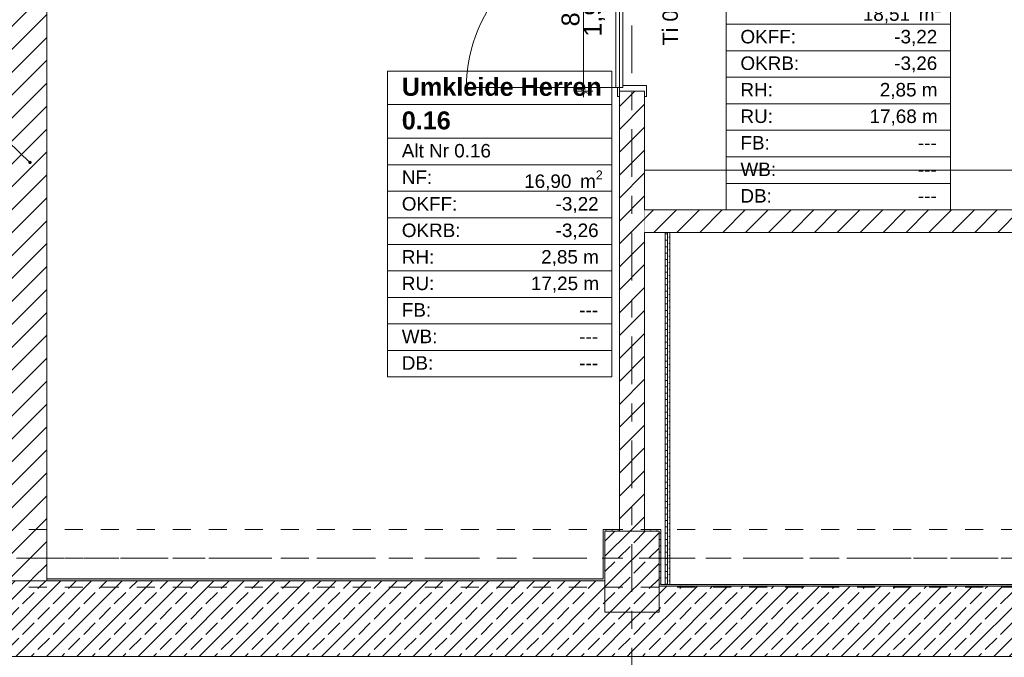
# Model space of a CAD drawing. Header units: metres. Extents: x -3.6 to 84.5, y -11 to 16.8.
# Tile 18 of 78: x 15.1 to 20.6, y 0 to 3.5. Entities that reach past the tile are written whole.
import ezdxf

# ---------------------------------------------------------------- set-up
doc = ezdxf.new("R2010")
doc.units = ezdxf.units.M
doc.header["$MEASUREMENT"] = 0
for name, pattern in [('Achse', [0.2, 0.1, -0.05, 0, -0.05]), ('Strichlinie doppelt', [0.546806, 0.264583, -0.105833, 0.070556, -0.105833]), ('Strichlinie eng', [0.115, 0.075, -0.04]), ('Untersicht', [0.1, 0.075, -0.025]), ('Wipeout_Contour', [1, 0, -1])]:
    doc.linetypes.add(name, pattern=pattern)
for name, color, linetype in [('152 - Bemaßung_ Beschriftung.Ausbau', 7, 'Continuous'), ('401 - Zone.Raum_ Raumbegrenzung_ Whg.', 7, 'Continuous'), ('451 - Universal.Achsen Raster', 7, 'Continuous'), ('603 - Struktur.Bodenplatte_ Decke Roh', 7, 'Continuous'), ('604 - Struktur.Wand Aussen', 7, 'Continuous'), ('605 - Struktur.Wand Innen', 7, 'Continuous'), ('607 - Struktur.Stütze', 7, 'Continuous'), ('608 - Struktur.Träger', 7, 'Continuous'), ('650 - Abdeckung.Fußboden Aufbau', 7, 'Continuous'), ('Abbruch_605 - Struktur.Wand Innen', 7, 'Continuous'), ('Abbruch_606 - Struktur.Wand Innen Ausbau', 7, 'Continuous'), ('Neubau_650 - Abdeckung.Fußboden Aufbau', 7, 'Continuous')]:
    doc.layers.add(name, color=color, linetype=linetype)
doc.styles.add('ERSTELLTER_STIL_1', font='arial.ttf')
doc.styles.add('ERSTELLTER_STIL_2', font='txt')
doc.linetypes.add('Abbruch 1', pattern='A,0,[1,2022.0244.A_L5A-PL02.01_iB_Grundriss Kellergeschoss1.Shx,S=0.001984,R=0,X=0,Y=0],-0.25,0', length=0.25)
doc.dimstyles.new('ERSTELLTER_STIL__1', dxfattribs={"dimtxt": 0.1, "dimasz": 0.0532, "dimexe": 0.18, "dimexo": 0.0625, "dimgap": 0, "dimtad": 1, "dimtih": 1, "dimtoh": 1, "dimzin": 0, "dimdsep": 46, "dimtxsty": 'ERSTELLTER_STIL_2', "dimblk": 'ARROWHEAD_2', "dimblk1": 'ARROWHEAD_2', "dimblk2": 'ARROWHEAD_2', "dimcen": 0.09, "dimse1": 1, "dimse2": 1, "dimclrd": 7, "dimclre": 7, "dimclrt": 7, "dimazin": 0, "dimtfac": 1, "dimtdec": 4, "dimtmove": 0, "dimatfit": 3, "dimfxl": 1, "dimtolj": 1, "dimtzin": 0, "dimarcsym": 0})
doc.dimstyles.new('ERSTELLTER_STIL__2', dxfattribs={"dimtxt": 0.1, "dimasz": 0.0532, "dimexe": 0.18, "dimexo": 0.0625, "dimgap": 0, "dimtad": 1, "dimtih": 1, "dimtoh": 1, "dimzin": 0, "dimdsep": 46, "dimtxsty": 'ERSTELLTER_STIL_2', "dimblk": 'ARROWHEAD_2', "dimblk1": 'ARROWHEAD_2', "dimblk2": 'ARROWHEAD_2', "dimcen": 0.09, "dimse1": 1, "dimse2": 1, "dimclrd": 7, "dimclre": 7, "dimclrt": 7, "dimazin": 0, "dimtfac": 1, "dimtdec": 4, "dimtmove": 2, "dimatfit": 3, "dimfxl": 1, "dimtolj": 1, "dimtzin": 0, "dimarcsym": 0})
doc.dimstyles.new('ERSTELLTER_STIL__3', dxfattribs={"dimtxt": 0.1, "dimasz": 0.0532, "dimexe": 0.18, "dimexo": 0.0625, "dimgap": 0, "dimtad": 1, "dimzin": 0, "dimdsep": 46, "dimtxsty": 'ERSTELLTER_STIL_2', "dimblk": 'ARROWHEAD_2', "dimblk1": 'ARROWHEAD_2', "dimblk2": 'ARROWHEAD_2', "dimcen": 0.09, "dimse1": 1, "dimse2": 1, "dimclrd": 7, "dimclre": 7, "dimclrt": 7, "dimazin": 0, "dimtfac": 1, "dimtdec": 4, "dimtmove": 0, "dimatfit": 3, "dimfxl": 1, "dimtolj": 1, "dimtzin": 0, "dimarcsym": 0})
doc.dimstyles.new('ERSTELLTER_STIL__6', dxfattribs={"dimtxt": 0.18, "dimasz": 0.03648, "dimexe": 0.18, "dimexo": 0.0625, "dimgap": 0, "dimtad": 0, "dimtih": 1, "dimtoh": 1, "dimdec": 4, "dimzin": 0, "dimdsep": 46, "dimcen": 0.09, "dimadec": 0, "dimazin": 0, "dimtfac": 1, "dimtdec": 4, "dimtmove": 0, "dimatfit": 3, "dimldrblk": 'ARROWHEAD_11', "dimfxl": 1, "dimtolj": 1, "dimtzin": 0, "dimarcsym": 0})
pattern_1 = [(45, (0, 0), (-0.0636396, 0.0636396), [])]
pattern_2 = [(45, (0, 0), (-0.01767767, 0.01767767), [0, -0.025])]
pattern_3 = [(45, (0, 0), (-0.0848528, 0.0848528), []), (45, (-0.04243, 0.04243), (-0.0848528, 0.0848528), [0.09, -0.03])]

# ---------------------------------------------------------------- blocks, each defined once
blk = doc.blocks.new('ARROWHEAD_11')
at = {"color": 0, "linetype": 'Continuous', "lineweight": 0}
blk.add_line((0, 0), (-1, 0), dxfattribs=at)
at = {"color": 0, "linetype": 'Continuous', "lineweight": 0, "const_width": 0.25, "flags": 128}
blk.add_lwpolyline([(-0.125, 0, 1), (0.125, 0, 1)], format="xyb", close=True, dxfattribs=at)
blk = doc.blocks.new('*D51')
at = {"layer": '152 - Bemaßung_ Beschriftung.Ausbau', "color": 7, "linetype": 'Continuous', "lineweight": 5}
for p, q in [((-0.1048, -4.025), (-0.1452, -4.095)), ((-0.125, -4.1125), (-0.125, -4.0075)), ((0.0052, -4.025), (-0.0352, -4.095)), ((-0.015, -4.1125), (-0.015, -4.0075)), ((-0.1592, -4.06), (-0.125, -4.06)), ((-0.125, -4.06), (-0.015, -4.06)), ((-0.015, -4.06), (52.7, -4.06))]:
    blk.add_line(p, q, dxfattribs=at)
at = {"layer": '152 - Bemaßung_ Beschriftung.Ausbau', "color": 7, "lineweight": 5, "insert": (-0.1416, -4.0505), "char_height": 0.1, "attachment_point": 7, "style": 'ERSTELLTER_STIL_2'}
blk.add_mtext('\\A1;{\\pql;\\fArial|b0|i0|c0|p38;11}', dxfattribs=at)
blk = doc.blocks.new('ARROWHEAD_2')
at = {"color": 0, "linetype": 'Continuous', "lineweight": 0}
for p, q in [((0, 0), (-1, 0)), ((-0.38, -0.66), (0.38, 0.66))]:
    blk.add_line(p, q, dxfattribs=at)
blk = doc.blocks.new('*D52')
at = {"layer": '152 - Bemaßung_ Beschriftung.Ausbau', "color": 7, "linetype": 'Continuous', "lineweight": 5}
for p, q in [((0.0052, -4.025), (-0.0352, -4.095)), ((52.7202, -4.025), (52.6798, -4.095)), ((52.7, -4.1125), (52.7, -4.0075)), ((-0.015, -4.06), (52.7, -4.06))]:
    blk.add_line(p, q, dxfattribs=at)
at = {"layer": '152 - Bemaßung_ Beschriftung.Ausbau', "color": 7, "lineweight": 5, "insert": (26.1465, -4.0594), "char_height": 0.1, "attachment_point": 7, "style": 'ERSTELLTER_STIL_2'}
blk.add_mtext('\\A1;{\\pql;\\fArial|b0|i0|c0|p38;52,71\\fArial|b0|i0|c0|p38;\\A1{\\H.66x;\\S5^  ;}}', dxfattribs=at)
blk = doc.blocks.new('*D67')
at = {"layer": '152 - Bemaßung_ Beschriftung.Ausbau', "color": 7, "linetype": 'Continuous', "lineweight": 5}
for p, q in [((15.1002, -5.025), (15.0598, -5.095)), ((15.08, -5.1125), (15.08, -5.0075)), ((18.4002, -5.025), (18.3598, -5.095)), ((18.38, -5.1125), (18.38, -5.0075)), ((14.78, -5.06), (15.08, -5.06)), ((15.08, -5.06), (18.38, -5.06))]:
    blk.add_line(p, q, dxfattribs=at)
at = {"layer": '152 - Bemaßung_ Beschriftung.Ausbau', "color": 7, "lineweight": 5, "insert": (16.597, -5.04), "char_height": 0.1, "attachment_point": 7, "style": 'ERSTELLTER_STIL_2'}
blk.add_mtext('\\A1;{\\pql;\\fArial|b0|i0|c0|p38;3,30}', dxfattribs=at)
blk = doc.blocks.new('*D68')
at = {"layer": '152 - Bemaßung_ Beschriftung.Ausbau', "color": 7, "linetype": 'Continuous', "lineweight": 5}
for p, q in [((18.4002, -5.025), (18.3598, -5.095)), ((18.38, -5.1125), (18.38, -5.0075)), ((18.7002, -5.025), (18.6598, -5.095)), ((18.68, -5.1125), (18.68, -5.0075)), ((18.38, -5.06), (18.68, -5.06))]:
    blk.add_line(p, q, dxfattribs=at)
at = {"layer": '152 - Bemaßung_ Beschriftung.Ausbau', "color": 7, "lineweight": 5, "insert": (18.4541, -5.04), "char_height": 0.1, "attachment_point": 7, "style": 'ERSTELLTER_STIL_2'}
blk.add_mtext('\\A1;{\\pql;\\fArial|b0|i0|c0|p38;30}', dxfattribs=at)
blk = doc.blocks.new('*D69')
at = {"layer": '152 - Bemaßung_ Beschriftung.Ausbau', "color": 7, "linetype": 'Continuous', "lineweight": 5}
for p, q in [((18.7002, -5.025), (18.6598, -5.095)), ((18.68, -5.1125), (18.68, -5.0075)), ((22.0002, -5.025), (21.9598, -5.095)), ((21.98, -5.1125), (21.98, -5.0075)), ((18.68, -5.06), (21.98, -5.06))]:
    blk.add_line(p, q, dxfattribs=at)
at = {"layer": '152 - Bemaßung_ Beschriftung.Ausbau', "color": 7, "lineweight": 5, "insert": (20.197, -5.04), "char_height": 0.1, "attachment_point": 7, "style": 'ERSTELLTER_STIL_2'}
blk.add_mtext('\\A1;{\\pql;\\fArial|b0|i0|c0|p38;3,30}', dxfattribs=at)
blk = doc.blocks.new('*D235')
at = {"layer": '152 - Bemaßung_ Beschriftung.Ausbau', "color": 7, "linetype": 'Continuous', "lineweight": 5}
for p, q in [((18.3125, 4.015), (18.2075, 4.015)), ((18.225, 4.0352), (18.295, 3.9948)), ((18.26, 3.145), (18.26, 4.015)), ((18.3125, 3.145), (18.2075, 3.145)), ((18.225, 3.1652), (18.295, 3.1248)), ((18.26, 3.1108), (18.26, 3.145))]:
    blk.add_line(p, q, dxfattribs=at)
at = {"layer": '152 - Bemaßung_ Beschriftung.Ausbau', "color": 7, "lineweight": 5, "char_height": 0.1, "attachment_point": 7, "rotation": 90, "style": 'ERSTELLTER_STIL_2'}
for s, insert in [('\\A1;{\\pql;\\fArial|b0|i0|c0|p38;1,99}', (18.38, 3.447)), ('\\A1;{\\pql;\\fArial|b0|i0|c0|p38;87}', (18.24, 3.5041))]:
    blk.add_mtext(s, dxfattribs=dict(at, insert=insert))
blk = doc.blocks.new('*D286')
at = {"layer": '152 - Bemaßung_ Beschriftung.Ausbau', "color": 7, "linetype": 'Continuous', "lineweight": 5}
for p, q in [((15.1002, -4.525), (15.0598, -4.595)), ((15.08, -4.6125), (15.08, -4.5075)), ((15.3002, -4.525), (15.2598, -4.595)), ((15.28, -4.6125), (15.28, -4.5075)), ((15.08, -4.56), (15.28, -4.56))]:
    blk.add_line(p, q, dxfattribs=at)
at = {"layer": '152 - Bemaßung_ Beschriftung.Ausbau', "color": 7, "lineweight": 5, "insert": (15.1041, -4.54), "char_height": 0.1, "attachment_point": 7, "style": 'ERSTELLTER_STIL_2'}
blk.add_mtext('\\A1;{\\pql;\\fArial|b0|i0|c0|p38;20}', dxfattribs=at)
blk = doc.blocks.new('*D287')
at = {"layer": '152 - Bemaßung_ Beschriftung.Ausbau', "color": 7, "linetype": 'Continuous', "lineweight": 5}
for p, q in [((15.3002, -4.525), (15.2598, -4.595)), ((15.28, -4.6125), (15.28, -4.5075)), ((18.4802, -4.525), (18.4398, -4.595)), ((18.46, -4.6125), (18.46, -4.5075)), ((15.28, -4.56), (18.46, -4.56))]:
    blk.add_line(p, q, dxfattribs=at)
at = {"layer": '152 - Bemaßung_ Beschriftung.Ausbau', "color": 7, "lineweight": 5, "char_height": 0.1, "attachment_point": 7, "style": 'ERSTELLTER_STIL_2'}
for s, insert in [('\\A1;{\\pql;\\fArial|b0|i0|c0|p38;3,18}', (16.6611, -4.54)), ('\\A1;{\\pql;\\fArial|b0|i0|c0|p38;14}', (18.288, -4.54))]:
    blk.add_mtext(s, dxfattribs=dict(at, insert=insert))
blk = doc.blocks.new('*D288')
at = {"layer": '152 - Bemaßung_ Beschriftung.Ausbau', "color": 7, "linetype": 'Continuous', "lineweight": 5}
for p, q in [((18.4802, -4.525), (18.4398, -4.595)), ((18.46, -4.6125), (18.46, -4.5075)), ((18.6202, -4.525), (18.5798, -4.595)), ((18.6, -4.6125), (18.6, -4.5075)), ((18.46, -4.56), (18.6, -4.56))]:
    blk.add_line(p, q, dxfattribs=at)
blk = doc.blocks.new('*D289')
at = {"layer": '152 - Bemaßung_ Beschriftung.Ausbau', "color": 7, "linetype": 'Continuous', "lineweight": 5}
for p, q in [((18.6202, -4.525), (18.5798, -4.595)), ((18.6, -4.6125), (18.6, -4.5075)), ((18.6, -4.56), (18.74, -4.56))]:
    blk.add_line(p, q, dxfattribs=at)
blk = doc.blocks.new('*D290')
at = {"layer": '152 - Bemaßung_ Beschriftung.Ausbau', "color": 7, "linetype": 'Continuous', "lineweight": 5}
for p, q in [((18.6202, -4.525), (18.5798, -4.595)), ((18.7602, -4.525), (18.7198, -4.595)), ((18.74, -4.6125), (18.74, -4.5075)), ((18.6, -4.56), (18.74, -4.56))]:
    blk.add_line(p, q, dxfattribs=at)
blk = doc.blocks.new('*D291')
at = {"layer": '152 - Bemaßung_ Beschriftung.Ausbau', "color": 7, "linetype": 'Continuous', "lineweight": 5}
for p, q in [((18.7602, -4.525), (18.7198, -4.595)), ((22.0802, -4.525), (22.0398, -4.595)), ((22.06, -4.6125), (22.06, -4.5075)), ((18.74, -4.56), (22.06, -4.56))]:
    blk.add_line(p, q, dxfattribs=at)
at = {"layer": '152 - Bemaßung_ Beschriftung.Ausbau', "color": 7, "lineweight": 5, "char_height": 0.1, "attachment_point": 7, "style": 'ERSTELLTER_STIL_2'}
for s, insert in [('\\A1;{\\pql;\\fArial|b0|i0|c0|p38;14}', (18.7602, -4.54)), ('\\A1;{\\pql;\\fArial|b0|i0|c0|p38;3,32}', (20.267, -4.54)), ('\\A1;{\\pql;\\fArial|b0|i0|c0|p38;15}', (21.888, -4.54))]:
    blk.add_mtext(s, dxfattribs=dict(at, insert=insert))

msp = doc.modelspace()

# ---------------------------------------------------------------- hatches: boundary and pattern name
at = {"layer": '604 - Struktur.Wand Aussen', "linetype": 'Continuous', "lineweight": 0, "true_color": 0x000000}
h = msp.add_hatch(dxfattribs=at)
h.set_pattern_fill('Beton__Stahlbeton_0001', color=18, style=0, pattern_type=2)
h.set_pattern_definition(pattern_3)
h.paths.add_polyline_path([(18.68, 0.25), (18.53, 0.25), (18.53, 0.005), (25.73, 0.005), (25.73, 0.25), (25.58, 0.25), (25.58, 0.395), (22.28, 0.395), (22.28, 0.25), (21.98, 0.25), (21.98, 0.395), (18.68, 0.395)])
h = msp.add_hatch(dxfattribs=at)
h.set_pattern_fill('Gips_0001', color=18, style=0, pattern_type=2)
h.set_pattern_definition(pattern_2)
h.paths.add_polyline_path([(18.69, 0.405), (18.69, 0.395), (21.97, 0.395), (21.97, 0.405)])
at = {"layer": '607 - Struktur.Stütze', "linetype": 'Continuous', "lineweight": 0, "true_color": 0x000000}
h = msp.add_hatch(dxfattribs=at)
h.set_pattern_fill('Gips_0001', color=18, style=0, pattern_type=2)
h.set_pattern_definition(pattern_2)
h.paths.add_polyline_path([(18.38, 0.435), (18.37, 0.435), (18.37, 0.425), (18.38, 0.425)])
h = msp.add_hatch(dxfattribs=at)
h.set_pattern_fill('Gips_0001', color=18, style=0, pattern_type=2)
h.set_pattern_definition(pattern_2)
h.paths.add_polyline_path([(18.69, 0.405), (18.68, 0.405), (18.68, 0.395), (18.69, 0.395)])
at = {"layer": 'Abbruch_605 - Struktur.Wand Innen', "linetype": 'Continuous', "lineweight": 0, "true_color": 0x000000}
h = msp.add_hatch(dxfattribs=at)
h.set_pattern_fill('Gips_0001', color=18, style=0, pattern_type=2)
h.set_pattern_definition(pattern_2)
h.paths.add_polyline_path([(18.7275, 0.405), (18.7275, 2.36), (18.715, 2.36), (18.715, 0.405)])
h = msp.add_hatch(dxfattribs=at)
h.set_pattern_fill('Gips_0001', color=18, style=0, pattern_type=2)
h.set_pattern_definition(pattern_2)
h.paths.add_polyline_path([(18.74, 0.405), (18.74, 2.36), (18.7275, 2.36), (18.7275, 0.405)])

# ---------------------------------------------------------------- linework, layer by layer
at = {"layer": '401 - Zone.Raum_ Raumbegrenzung_ Whg.', "color": 7, "linetype": 'Continuous', "lineweight": 9}
for p, q in [((19.0536, 4.3314), (19.0536, 2.485)), ((20.2988, 2.485), (20.2988, 4.3314)), ((19.0536, 3.5163), (19.0536, 3.6636)), ((20.2988, 3.6636), (20.2988, 3.5163)), ((20.2988, 3.5163), (19.0536, 3.5163)), ((19.0536, 3.5163), (20.2988, 3.5163)), ((19.0536, 3.3689), (19.0536, 3.5163)), ((20.2988, 3.5163), (20.2988, 3.3689)), ((20.2988, 3.3689), (19.0536, 3.3689)), ((19.0536, 3.3689), (20.2988, 3.3689)), ((19.0536, 3.2216), (19.0536, 3.3689)), ((20.2988, 3.3689), (20.2988, 3.2216)), ((18.4184, 3.256), (17.1732, 3.256)), ((17.1732, 3.256), (17.1732, 1.5569)), ((17.1732, 3.256), (18.4184, 3.256)), ((17.1732, 3.0694), (17.1732, 3.256)), ((18.4184, 1.5569), (18.4184, 3.256)), ((18.4184, 3.256), (18.4184, 3.0694)), ((20.2988, 3.2216), (19.0536, 3.2216)), ((19.0536, 3.2216), (20.2988, 3.2216)), ((19.0536, 3.0743), (19.0536, 3.2216)), ((20.2988, 3.2216), (20.2988, 3.0743)), ((18.4184, 3.0694), (17.1732, 3.0694)), ((17.1732, 3.0694), (18.4184, 3.0694)), ((17.1732, 2.8827), (17.1732, 3.0694)), ((18.4184, 3.0694), (18.4184, 2.8827)), ((20.2988, 3.0743), (19.0536, 3.0743)), ((19.0536, 3.0743), (20.2988, 3.0743)), ((19.0536, 2.927), (19.0536, 3.0743)), ((20.2988, 3.0743), (20.2988, 2.927)), ((20.2988, 2.927), (19.0536, 2.927)), ((19.0536, 2.927), (20.2988, 2.927)), ((19.0536, 2.7796), (19.0536, 2.927)), ((20.2988, 2.927), (20.2988, 2.7796)), ((18.4184, 2.8827), (17.1732, 2.8827)), ((17.1732, 2.8827), (18.4184, 2.8827)), ((17.1732, 2.7354), (17.1732, 2.8827)), ((18.4184, 2.8827), (18.4184, 2.7354)), ((18.4184, 2.7354), (17.1732, 2.7354)), ((17.1732, 2.7354), (18.4184, 2.7354)), ((17.1732, 2.5881), (17.1732, 2.7354)), ((18.4184, 2.7354), (18.4184, 2.5881)), ((20.2988, 2.7796), (19.0536, 2.7796)), ((19.0536, 2.7796), (20.2988, 2.7796)), ((19.0536, 2.6323), (19.0536, 2.7796)), ((20.2988, 2.7796), (20.2988, 2.6323)), ((20.2988, 2.6323), (19.0536, 2.6323)), ((19.0536, 2.6323), (20.2988, 2.6323)), ((19.0536, 2.485), (19.0536, 2.6323)), ((20.2988, 2.6323), (20.2988, 2.485)), ((18.4184, 2.5881), (17.1732, 2.5881)), ((17.1732, 2.5881), (18.4184, 2.5881)), ((17.1732, 2.4408), (17.1732, 2.5881)), ((18.4184, 2.5881), (18.4184, 2.4408)), ((19.0536, 2.485), (20.2988, 2.485)), ((20.2988, 2.485), (19.0536, 2.485)), ((18.4184, 2.4408), (17.1732, 2.4408)), ((17.1732, 2.4408), (18.4184, 2.4408)), ((17.1732, 2.2935), (17.1732, 2.4408)), ((18.4184, 2.4408), (18.4184, 2.2935)), ((18.4184, 2.2935), (17.1732, 2.2935)), ((17.1732, 2.2935), (18.4184, 2.2935)), ((17.1732, 2.1461), (17.1732, 2.2935)), ((18.4184, 2.2935), (18.4184, 2.1461)), ((18.4184, 2.1461), (17.1732, 2.1461)), ((17.1732, 2.1461), (18.4184, 2.1461)), ((17.1732, 1.9988), (17.1732, 2.1461)), ((18.4184, 2.1461), (18.4184, 1.9988)), ((18.4184, 1.9988), (17.1732, 1.9988)), ((17.1732, 1.9988), (18.4184, 1.9988)), ((17.1732, 1.8515), (17.1732, 1.9988)), ((18.4184, 1.9988), (18.4184, 1.8515)), ((18.4184, 1.8515), (17.1732, 1.8515)), ((17.1732, 1.8515), (18.4184, 1.8515)), ((17.1732, 1.7042), (17.1732, 1.8515)), ((18.4184, 1.8515), (18.4184, 1.7042)), ((18.4184, 1.7042), (17.1732, 1.7042)), ((17.1732, 1.7042), (18.4184, 1.7042)), ((17.1732, 1.5569), (17.1732, 1.7042)), ((18.4184, 1.7042), (18.4184, 1.5569)), ((17.1732, 1.5569), (18.4184, 1.5569)), ((18.4184, 1.5569), (17.1732, 1.5569))]:
    msp.add_line(p, q, dxfattribs=at)
at = {"layer": '604 - Struktur.Wand Aussen', "color": 7, "linetype": 'Continuous', "lineweight": 18}
for p, q in [((21.98, 0.395), (18.68, 0.395)), ((14.93, 0.005), (18.53, 0.005)), ((18.53, 0.005), (25.73, 0.005))]:
    msp.add_line(p, q, dxfattribs=at)
at = {"layer": '604 - Struktur.Wand Aussen', "color": 7, "linetype": 'Continuous', "lineweight": 13, "flags": 128}
msp.add_lwpolyline([(21.97, 0.405), (18.69, 0.405)], dxfattribs=at)
at = {"layer": '605 - Struktur.Wand Innen', "color": 7, "linetype": 'Continuous', "lineweight": 13}
msp.add_line((18.61, 3.175), (18.48, 3.175), dxfattribs=at)
at = {"layer": '608 - Struktur.Träger', "color": 7, "linetype": 'Untersicht', "lineweight": 13}
msp.add_line((0.38, 0.39), (61.88, 0.39), dxfattribs=at)
at = {"layer": '650 - Abdeckung.Fußboden Aufbau', "color": 7, "linetype": 'Continuous', "lineweight": 13, "flags": 128}
for points in [[(18.69, 5.785), (18.69, 5.19), (18.6, 5.19), (18.6, 4.015), (18.46, 4.015), (18.46, 3.145)], [(18.46, 3.145), (18.6, 3.145), (18.6, 2.705)], [(18.74, 0.405), (21.97, 0.405), (21.97, 0.71), (22.06, 0.71), (22.06, 1.36)]]:
    msp.add_lwpolyline(points, dxfattribs=at)
at = {"layer": 'Abbruch_605 - Struktur.Wand Innen', "color": 7, "linetype": 'Abbruch 1', "lineweight": 13}
msp.add_line((18.715, 0.405), (18.715, 2.36), dxfattribs=at)
at = {"layer": 'Abbruch_605 - Struktur.Wand Innen', "color": 7, "linetype": 'Abbruch 1', "lineweight": 9}
msp.add_line((18.7275, 0.405), (18.7275, 2.36), dxfattribs=at)
at = {"layer": 'Abbruch_605 - Struktur.Wand Innen', "color": 7, "linetype": 'Abbruch 1', "lineweight": 13, "flags": 128}
msp.add_lwpolyline([(18.74, 0.405), (18.74, 2.36)], dxfattribs=at)
at = {"layer": 'Neubau_650 - Abdeckung.Fußboden Aufbau', "color": 1, "linetype": 'Continuous', "lineweight": 13, "flags": 128}
msp.add_lwpolyline([(18.74, 0.405), (18.69, 0.405), (18.69, 0.71), (18.6, 0.71), (18.6, 2.36), (18.6, 2.705)], dxfattribs=at)
at = {"layer": 'Neubau_650 - Abdeckung.Fußboden Aufbau', "color": 1, "linetype": 'Strichlinie eng', "lineweight": 13, "flags": 128}
for points in [[(18.6, 2.705), (21.84, 2.705)], [(22.06, 2.36), (18.74, 2.36)], [(18.74, 2.36), (18.74, 0.71)], [(18.74, 0.71), (18.74, 0.405)]]:
    msp.add_lwpolyline(points, dxfattribs=at)

# ---------------------------------------------------------------- texts
at = {"layer": '401 - Zone.Raum_ Raumbegrenzung_ Whg.', "color": 7, "lineweight": 9, "attachment_point": 1}
for s, insert, char_height, style in [('\\A1;{\\pql;\\pt0,0.05;\\fArial|b0|i0|c0|p38;18,51\\fArial|b0|i0|c0|p38;\\A1{\\H.66x;\\S^  ;}\\fArial|b0|i0|c0|p38; m\\fArial|b0|i0|c0|p38;\\A1{\\H.66x;\\S2^  ;}}', (19.8117, 3.6317), 0.075, 'ERSTELLTER_STIL_2'), ('\\A1;{\\pqj;\\pt0;\\fArial|b0|i0|c0|p38;OKFF: }', (19.1322, 3.4844), 0.075, 'ERSTELLTER_STIL_2'), ('\\A1;{\\pqj;\\pt0;\\fArial|b0|i0|c0|p38;-3,22}', (19.9864, 3.4844), 0.075, 'ERSTELLTER_STIL_2'), ('\\A1;{\\pqj;\\pt0;\\fArial|b0|i0|c0|p38;OKRB: }', (19.1322, 3.3371), 0.075, 'ERSTELLTER_STIL_2'), ('\\A1;{\\pqj;\\pt0;\\fArial|b0|i0|c0|p38;-3,26}', (19.9864, 3.3371), 0.075, 'ERSTELLTER_STIL_2'), ('\\A1;{\\pqj;\\pt0;\\fArial|b1|i0|c0|p38;}', (18.3398, 3.2412), 0.1, 'ERSTELLTER_STIL_1'), ('\\A1;{\\pqj;\\pt0;\\fArial|b1|i0|c0|p38;Umkleide Herren}', (17.2518, 3.2184), 0.1, 'ERSTELLTER_STIL_1'), ('\\A1;{\\pqj;\\pt0;\\fArial|b0|i0|c0|p38;RH: }', (19.1322, 3.1897), 0.075, 'ERSTELLTER_STIL_2'), ('\\A1;{\\pqj;\\pt0;\\fArial|b0|i0|c0|p38;2,85 m}', (19.9061, 3.1897), 0.075, 'ERSTELLTER_STIL_2'), ('\\A1;{\\pql;\\pt0;\\fArial|b1|i0|c0|p38;0.16}', (17.2518, 3.0318), 0.1, 'ERSTELLTER_STIL_1'), ('\\A1;{\\pqj;\\pt0;\\fArial|b1|i0|c0|p38;}', (18.3398, 3.0546), 0.1, 'ERSTELLTER_STIL_1'), ('\\A1;{\\pqj;\\pt0;\\fArial|b0|i0|c0|p38;RU: }', (19.1322, 3.0424), 0.075, 'ERSTELLTER_STIL_2'), ('\\A1;{\\pqj;\\pt0;\\fArial|b0|i0|c0|p38;17,68 m}', (19.8492, 3.0424), 0.075, 'ERSTELLTER_STIL_2'), ('\\A1;{\\pqj;\\pt0;\\fArial|b0|i0|c0|p38;Alt Nr 0.16}', (17.2518, 2.8509), 0.075, 'ERSTELLTER_STIL_2'), ('\\A1;{\\pqj;\\pt0;\\fArial|b0|i0|c0|p38;}', (18.3398, 2.868), 0.075, 'ERSTELLTER_STIL_2'), ('\\A1;{\\pqj;\\pt0;\\fArial|b0|i0|c0|p38;FB: }', (19.1322, 2.8951), 0.075, 'ERSTELLTER_STIL_2'), ('\\A1;{\\pqj;\\pt0;\\fArial|b0|i0|c0|p38;---}', (20.1173, 2.8951), 0.075, 'ERSTELLTER_STIL_2'), ('\\A1;{\\pqj;\\pt0;\\fArial|b0|i0|c0|p38;WB: }', (19.1322, 2.7478), 0.075, 'ERSTELLTER_STIL_2'), ('\\A1;{\\pqj;\\pt0;\\fArial|b0|i0|c0|p38;NF: }', (17.2518, 2.7036), 0.075, 'ERSTELLTER_STIL_2'), ('\\A1;{\\pqj;\\pt0;\\fArial|b0|i0|c0|p38;---}', (20.1173, 2.7478), 0.075, 'ERSTELLTER_STIL_2'), ('\\A1;{\\pql;\\pt0,0.05;\\fArial|b0|i0|c0|p38;16,90\\fArial|b0|i0|c0|p38;\\A1{\\H.66x;\\S^  ;}\\fArial|b0|i0|c0|p38; m\\fArial|b0|i0|c0|p38;\\A1{\\H.66x;\\S2^  ;}}', (17.9313, 2.7036), 0.075, 'ERSTELLTER_STIL_2'), ('\\A1;{\\pqj;\\pt0;\\fArial|b0|i0|c0|p38;DB: }', (19.1322, 2.6004), 0.075, 'ERSTELLTER_STIL_2'), ('\\A1;{\\pqj;\\pt0;\\fArial|b0|i0|c0|p38;OKFF: }', (17.2518, 2.5562), 0.075, 'ERSTELLTER_STIL_2'), ('\\A1;{\\pqj;\\pt0;\\fArial|b0|i0|c0|p38;-3,22}', (18.106, 2.5562), 0.075, 'ERSTELLTER_STIL_2'), ('\\A1;{\\pqj;\\pt0;\\fArial|b0|i0|c0|p38;---}', (20.1173, 2.6004), 0.075, 'ERSTELLTER_STIL_2'), ('\\A1;{\\pqj;\\pt0;\\fArial|b0|i0|c0|p38;OKRB: }', (17.2518, 2.4089), 0.075, 'ERSTELLTER_STIL_2'), ('\\A1;{\\pqj;\\pt0;\\fArial|b0|i0|c0|p38;-3,26}', (18.106, 2.4089), 0.075, 'ERSTELLTER_STIL_2'), ('\\A1;{\\pqj;\\pt0;\\fArial|b0|i0|c0|p38;RH: }', (17.2518, 2.2616), 0.075, 'ERSTELLTER_STIL_2'), ('\\A1;{\\pqj;\\pt0;\\fArial|b0|i0|c0|p38;2,85 m}', (18.0258, 2.2616), 0.075, 'ERSTELLTER_STIL_2'), ('\\A1;{\\pqj;\\pt0;\\fArial|b0|i0|c0|p38;RU: }', (17.2518, 2.1143), 0.075, 'ERSTELLTER_STIL_2'), ('\\A1;{\\pqj;\\pt0;\\fArial|b0|i0|c0|p38;17,25 m}', (17.9688, 2.1143), 0.075, 'ERSTELLTER_STIL_2'), ('\\A1;{\\pqj;\\pt0;\\fArial|b0|i0|c0|p38;FB: }', (17.2518, 1.9669), 0.075, 'ERSTELLTER_STIL_2'), ('\\A1;{\\pqj;\\pt0;\\fArial|b0|i0|c0|p38;---}', (18.237, 1.9669), 0.075, 'ERSTELLTER_STIL_2'), ('\\A1;{\\pqj;\\pt0;\\fArial|b0|i0|c0|p38;WB: }', (17.2518, 1.8196), 0.075, 'ERSTELLTER_STIL_2'), ('\\A1;{\\pqj;\\pt0;\\fArial|b0|i0|c0|p38;---}', (18.237, 1.8196), 0.075, 'ERSTELLTER_STIL_2'), ('\\A1;{\\pqj;\\pt0;\\fArial|b0|i0|c0|p38;DB: }', (17.2518, 1.6723), 0.075, 'ERSTELLTER_STIL_2'), ('\\A1;{\\pqj;\\pt0;\\fArial|b0|i0|c0|p38;---}', (18.237, 1.6723), 0.075, 'ERSTELLTER_STIL_2')]:
    msp.add_mtext(s, dxfattribs=dict(at, insert=insert, char_height=char_height, style=style))
at = {"layer": '605 - Struktur.Wand Innen', "color": 7, "lineweight": 9, "char_height": 0.085, "rotation": 90, "style": 'ERSTELLTER_STIL_2'}
for s, insert, attachment_point in [('\\A1;{\\pqc;\\pt0;\\fArial|b0|i0|c0|p38;Ti 0.19}', (18.7858, 3.58), 8), ('\\A1;{\\pqr;\\pt0;\\fArial|b0|i0|c0|p38;}', (18.8136, 3.4891), 3), ('\\A1;{\\pqr;\\pt0;\\fArial|b0|i0|c0|p38;}', (18.9471, 3.4891), 3), ('\\A1;{\\pqr;\\pt0;\\fArial|b0|i0|c0|p38;}', (19.0807, 3.4891), 3)]:
    msp.add_mtext(s, dxfattribs=dict(at, insert=insert, attachment_point=attachment_point))

# ---------------------------------------------------------------- dimensions: what is measured, and where the dimension line sits
at = {"layer": '152 - Bemaßung_ Beschriftung.Ausbau', "color": 7, "linetype": 'Continuous', "lineweight": 5}
for base, p1, p2, picture, middle in [((22.06, -4.56), (18.74, 1.3825), (22.06, 3.2425), '*D291', (20.3969, -4.49)), ((18.38, -5.06), (15.08, 0.25), (18.38, 0.25), '*D67', (16.7268, -4.99)), ((18.68, -5.06), (18.38, 0.25), (18.68, 0.25), '*D68', (18.5303, -4.99)), ((21.98, -5.06), (18.68, 0.25), (21.98, 0.25), '*D69', (20.3268, -4.99))]:
    dim = msp.add_linear_dim(base=base, p1=p1, p2=p2, dimstyle='ERSTELLTER_STIL__1', dxfattribs=at)
    dim.commit()
    dim.dimension.update_dxf_attribs({"geometry": picture, "text_midpoint": middle, "dimtype": 160})

# ---------------------------------------------------------------- wipeouts: each hides what was drawn before it
at = {"color": 254, "linetype": 'Wipeout_Contour', "lineweight": 0, "ltscale": 60.776878}
msp.add_wipeout([(15.28, 0.435), (15.08, 0.435), (15.08, 0.425), (15.28, 0.425)], dxfattribs=at).dxf.layer = '605 - Struktur.Wand Innen'

# ---------------------------------------------------------------- next in the draw order: hatches: boundary and pattern name
at = {"layer": '605 - Struktur.Wand Innen', "linetype": 'Continuous', "lineweight": 0, "true_color": 0x000000}
h = msp.add_hatch(dxfattribs=at)
h.set_pattern_fill('MW_Ziegel_0001', color=18, style=0, pattern_type=2)
h.set_pattern_definition(pattern_1)
h.paths.add_polyline_path([(15.28, 0.435), (15.08, 0.435), (15.08, 0.425), (15.28, 0.425)])

# ---------------------------------------------------------------- next in the draw order: wipeouts: each hides what was drawn before it
at = {"color": 254, "linetype": 'Wipeout_Contour', "lineweight": 0, "ltscale": 62.893342}
msp.add_wipeout([(15.08, 5.88), (15.08, 0.435), (15.28, 0.435), (15.28, 5.88)], dxfattribs=at).dxf.layer = '605 - Struktur.Wand Innen'

# ---------------------------------------------------------------- next in the draw order: hatches: boundary and pattern name
at = {"layer": '604 - Struktur.Wand Aussen', "linetype": 'Continuous', "lineweight": 0, "true_color": 0x000000}
h = msp.add_hatch(dxfattribs=at)
h.set_pattern_fill('Beton__Stahlbeton_0001', color=18, style=0, pattern_type=2)
h.set_pattern_definition(pattern_3)
h.paths.add_polyline_path([(15.08, 0.25), (14.93, 0.25), (14.93, 0.005), (18.53, 0.005), (18.53, 0.25), (18.38, 0.25), (18.38, 0.425), (15.08, 0.425)])
h = msp.add_hatch(dxfattribs=at)
h.set_pattern_fill('Gips_0001', color=18, style=0, pattern_type=2)
h.set_pattern_definition(pattern_2)
h.paths.add_polyline_path([(18.37, 0.435), (15.28, 0.435), (15.28, 0.425), (18.37, 0.425)])
at = {"layer": '605 - Struktur.Wand Innen', "linetype": 'Continuous', "lineweight": 0, "true_color": 0x000000}
h = msp.add_hatch(dxfattribs=at)
h.set_pattern_fill('MW_Ziegel_0001', color=18, style=0, pattern_type=2)
h.set_pattern_definition(pattern_1)
h.paths.add_polyline_path([(15.08, 5.88), (15.08, 0.435), (15.28, 0.435), (15.28, 5.88)])

# ---------------------------------------------------------------- next in the draw order: linework, layer by layer
at = {"layer": '451 - Universal.Achsen Raster', "color": 160, "linetype": 'Strichlinie doppelt', "lineweight": 9, "true_color": 0x3232ff}
msp.add_line((64.935, 0.55), (-3.175, 0.55), dxfattribs=at)
at = {"layer": '603 - Struktur.Bodenplatte_ Decke Roh', "color": 7, "linetype": 'Continuous', "lineweight": 13, "flags": 128}
msp.add_lwpolyline([(-0.015, 0.005), (52.315, 0.005), (52.315, 0.045), (54.38, 0.045), (54.38, 0.005), (62.275, 0.005), (62.275, 13.695), (-0.015, 13.695)], close=True, dxfattribs=at)
at = {"layer": '604 - Struktur.Wand Aussen', "color": 7, "linetype": 'Continuous', "lineweight": 18}
for p, q in [((15.08, 0.425), (15.28, 0.425)), ((15.08, 0.425), (15.28, 0.425)), ((15.28, 0.425), (15.28, 0.435)), ((15.28, 0.425), (15.28, 0.435)), ((18.38, 0.425), (15.28, 0.425))]:
    msp.add_line(p, q, dxfattribs=at)
at = {"layer": '604 - Struktur.Wand Aussen', "color": 7, "linetype": 'Continuous', "lineweight": 13, "flags": 128}
msp.add_lwpolyline([(18.37, 0.435), (15.28, 0.435)], dxfattribs=at)
at = {"layer": '605 - Struktur.Wand Innen', "color": 7, "linetype": 'Continuous', "lineweight": 18, "flags": 128}
msp.add_lwpolyline([(15.28, 0.435), (15.28, 5.88)], dxfattribs=at)
at = {"layer": '608 - Struktur.Träger', "color": 7, "linetype": 'Achse', "lineweight": 9}
msp.add_line((0.38, 0.55), (61.88, 0.55), dxfattribs=at)
at = {"layer": '650 - Abdeckung.Fußboden Aufbau', "color": 7, "linetype": 'Continuous', "lineweight": 13, "flags": 128}
msp.add_lwpolyline([(15.28, 5.63), (15.28, 0.435), (18.37, 0.435), (18.37, 0.71), (18.46, 0.71), (18.46, 5.175), (17.91, 5.175), (17.91, 5.63)], dxfattribs=at)

# ---------------------------------------------------------------- next in the draw order: dimensions: what is measured, and where the dimension line sits
at = {"layer": '152 - Bemaßung_ Beschriftung.Ausbau', "color": 7, "linetype": 'Continuous', "lineweight": 5}
dim = msp.add_linear_dim(base=(15.28, -4.56), p1=(15.08, 3.1575), p2=(15.28, 3.1575), dimstyle='ERSTELLTER_STIL__1', dxfattribs=at)
dim.commit()
dim.dimension.update_dxf_attribs({"geometry": '*D286', "text_midpoint": (15.1803, -4.49), "dimtype": 160})

# ---------------------------------------------------------------- next in the draw order: leaders
at = {"layer": '152 - Bemaßung_ Beschriftung.Ausbau', "color": 7, "linetype": 'Continuous', "lineweight": 9, "annotation_type": 0, "has_hookline": 1, "hookline_direction": 1, "text_width": 1.9218}
msp.add_leader([(15.1872, 2.7484), (14.7138, 3.2025), (14.19, 3.2025)], dimstyle='ERSTELLTER_STIL__6', dxfattribs=at)

# ---------------------------------------------------------------- next in the draw order: wipeouts: each hides what was drawn before it
at = {"color": 254, "linetype": 'Wipeout_Contour', "lineweight": 0, "ltscale": 74.689101}
msp.add_wipeout([(18.46, 0.7), (18.6, 0.7), (18.6, 3.145), (18.46, 3.145)], dxfattribs=at).dxf.layer = '605 - Struktur.Wand Innen'

# ---------------------------------------------------------------- next in the draw order: hatches: boundary and pattern name
at = {"layer": '605 - Struktur.Wand Innen', "linetype": 'Continuous', "lineweight": 0, "true_color": 0x000000}
h = msp.add_hatch(dxfattribs=at)
h.set_pattern_fill('MW_Ziegel_0001', color=18, style=0, pattern_type=2)
h.set_pattern_definition(pattern_1)
h.paths.add_polyline_path([(18.46, 0.7), (18.6, 0.7), (18.6, 3.145), (18.46, 3.145)])
at = {"layer": '607 - Struktur.Stütze', "linetype": 'Continuous', "lineweight": 0, "true_color": 0x000000}
h = msp.add_hatch(dxfattribs=at)
h.set_pattern_fill('Gips_0001', color=18, style=0, pattern_type=2)
h.set_pattern_definition(pattern_2)
h.paths.add_polyline_path([(18.37, 0.435), (18.38, 0.435), (18.38, 0.7), (18.46, 0.7), (18.46, 0.71), (18.37, 0.71)])
h = msp.add_hatch(dxfattribs=at)
h.set_pattern_fill('Beton__Stahlbeton_0001', color=18, style=0, pattern_type=2)
h.set_pattern_definition(pattern_3)
h.paths.add_polyline_path([(18.38, 0.25), (18.68, 0.25), (18.68, 0.7), (18.38, 0.7)])
h = msp.add_hatch(dxfattribs=at)
h.set_pattern_fill('Gips_0001', color=18, style=0, pattern_type=2)
h.set_pattern_definition(pattern_2)
h.paths.add_polyline_path([(18.69, 0.71), (18.6, 0.71), (18.6, 0.7), (18.68, 0.7), (18.68, 0.405), (18.69, 0.405)])
at = {"layer": 'Abbruch_605 - Struktur.Wand Innen', "linetype": 'Continuous', "lineweight": 0, "true_color": 0x000000}
h = msp.add_hatch(dxfattribs=at)
h.set_pattern_fill('MW_Ziegel_0001', color=18, style=0, pattern_type=2)
h.set_pattern_definition(pattern_1)
h.paths.add_polyline_path([(22.06, 2.485), (18.6, 2.485), (18.6, 2.36), (22.06, 2.36)])

# ---------------------------------------------------------------- next in the draw order: linework, layer by layer
at = {"layer": '451 - Universal.Achsen Raster', "color": 160, "linetype": 'Strichlinie doppelt', "lineweight": 9, "true_color": 0x3232ff}
msp.add_line((18.53, -10.585), (18.53, 16.355), dxfattribs=at)
at = {"layer": '605 - Struktur.Wand Innen', "color": 7, "linetype": 'Continuous', "lineweight": 13}
for p, q in [((18.44, 3.165), (18.44, 3.995)), ((18.48, 3.995), (18.48, 3.165)), ((18.48, 3.175), (18.48, 3.165)), ((18.61, 3.115), (18.61, 3.175)), ((18.44, 3.165), (17.61, 3.165)), ((18.48, 3.165), (18.44, 3.165)), ((18.48, 3.165), (18.45, 3.165)), ((18.45, 3.165), (18.45, 3.115)), ((18.46, 3.115), (18.46, 3.145)), ((18.46, 3.145), (18.6, 3.145)), ((18.6, 3.145), (18.6, 3.115)), ((18.45, 3.115), (18.46, 3.115)), ((18.6, 3.115), (18.61, 3.115))]:
    msp.add_line(p, q, dxfattribs=at)
at = {"layer": '605 - Struktur.Wand Innen', "color": 7, "linetype": 'Continuous', "lineweight": 18}
msp.add_line((18.46, 3.145), (18.6, 3.145), dxfattribs=at)
msp.add_line((18.46, 3.145), (18.6, 3.145), dxfattribs=at)
msp.add_line((18.46, 3.145), (18.6, 3.145), dxfattribs=at)
at = {"layer": '605 - Struktur.Wand Innen', "color": 7, "linetype": 'Continuous', "lineweight": 18, "flags": 128}
for points in [[(18.46, 3.145), (18.46, 0.7)], [(18.6, 2.485), (18.6, 3.145)], [(18.6, 0.7), (18.6, 2.36)]]:
    msp.add_lwpolyline(points, dxfattribs=at)
at = {"layer": '605 - Struktur.Wand Innen', "color": 7, "linetype": 'Continuous', "lineweight": 9}
msp.add_arc((18.44, 3.165), 0.83, 90, 180, dxfattribs=at)
at = {"layer": '607 - Struktur.Stütze', "color": 7, "linetype": 'Continuous', "lineweight": 5, "flags": 128}
for points in [[(18.46, 0.71), (18.37, 0.71), (18.37, 0.435)], [(18.69, 0.405), (18.69, 0.71), (18.6, 0.71)]]:
    msp.add_lwpolyline(points, dxfattribs=at)
at = {"layer": '607 - Struktur.Stütze', "color": 7, "linetype": 'Continuous', "lineweight": 13, "flags": 128}
msp.add_lwpolyline([(18.38, 0.25), (18.68, 0.25), (18.68, 0.7), (18.38, 0.7)], close=True, dxfattribs=at)
at = {"layer": '608 - Struktur.Träger', "color": 7, "linetype": 'Untersicht', "lineweight": 13}
msp.add_line((0.38, 0.71), (61.88, 0.71), dxfattribs=at)
at = {"layer": 'Abbruch_605 - Struktur.Wand Innen', "color": 7, "linetype": 'Abbruch 1', "lineweight": 18, "flags": 128}
for points in [[(22.06, 2.485), (18.6, 2.485)], [(18.6, 2.36), (22.06, 2.36)]]:
    msp.add_lwpolyline(points, dxfattribs=at)
at = {"layer": 'Abbruch_605 - Struktur.Wand Innen', "color": 7, "linetype": 'Abbruch 1', "lineweight": 13, "flags": 128}
for points in [[(18.74, 2.36), (18.6, 2.36)], [(18.6, 2.36), (18.6, 0.71)]]:
    msp.add_lwpolyline(points, dxfattribs=at)
at = {"layer": 'Abbruch_606 - Struktur.Wand Innen Ausbau', "color": 7, "linetype": 'Abbruch 1', "lineweight": 18, "flags": 128}
for points in [[(22.06, 2.705), (18.6, 2.705)], [(18.6, 2.705), (18.6, 2.485)], [(18.6, 2.485), (22.06, 2.485)]]:
    msp.add_lwpolyline(points, dxfattribs=at)

# ---------------------------------------------------------------- next in the draw order: dimensions: what is measured, and where the dimension line sits
at = {"layer": '152 - Bemaßung_ Beschriftung.Ausbau', "color": 7, "linetype": 'Continuous', "lineweight": 5}
for base, p1, p2, dimstyle, picture, middle in [((-0.015, -4.06), (-0.125, -0.105), (-0.015, 6.855), 'ERSTELLTER_STIL__2', '*D51', (-0.0653, -4.0005)), ((52.69999, -4.06), (-0.015, 6.855), (52.69999, 0.045), 'ERSTELLTER_STIL__1', '*D52', (26.44954, -3.99)), ((18.46, -4.56), (15.28, 3.1575), (18.46, 2.95), 'ERSTELLTER_STIL__1', '*D287', (16.791, -4.49)), ((18.6, -4.56), (18.46, 2.95), (18.6, 2.95), 'ERSTELLTER_STIL__1', '*D288', (18.3642, -4.49)), ((18.60001, -4.56), (18.59999, 2.94998), (18.60001, 1.3825), 'ERSTELLTER_STIL__1', '*D289', (18.59684, -4.49)), ((18.74, -4.56), (18.6, 1.3825), (18.74, 1.3825), 'ERSTELLTER_STIL__1', '*D290', (18.8365, -4.49))]:
    dim = msp.add_linear_dim(base=base, p1=p1, p2=p2, dimstyle=dimstyle, dxfattribs=at)
    dim.commit()
    dim.dimension.update_dxf_attribs({"geometry": picture, "text_midpoint": middle, "dimtype": 160})
dim = msp.add_linear_dim(base=(18.26, 4.015), p1=(18.45, 3.145), p2=(18.45, 4.015), angle=90, dimstyle='ERSTELLTER_STIL__3', dxfattribs=at)
dim.commit()
dim.dimension.update_dxf_attribs({"geometry": '*D235', "text_midpoint": (18.19, 3.5803), "dimtype": 160, "text_rotation": 90})

doc.saveas('drawing.dxf')
